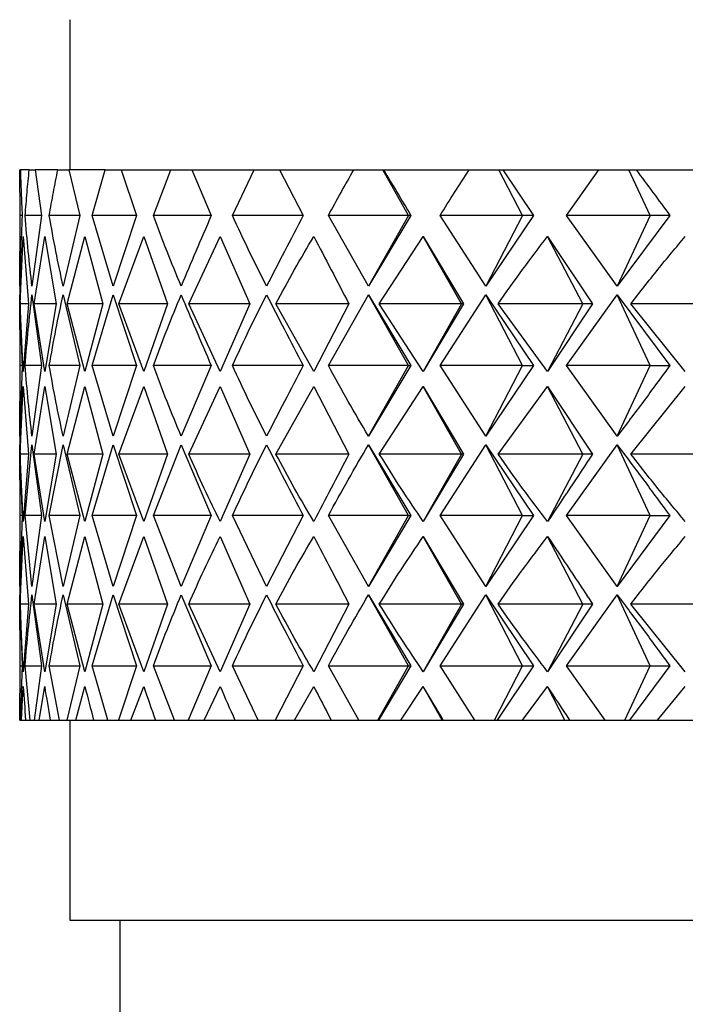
# Model space of a CAD drawing. Header units: millimetres. Extents: x 3674.951 to 3675.188, y 1914.146 to 1915.104.
# Tile 3 of 8: x 3674.9866 to 3674.99325, y 1914.76597 to 1914.77581. Entities that reach past the tile are written whole.
import ezdxf

# ---------------------------------------------------------------- set-up
doc = ezdxf.new("R2010")
doc.units = ezdxf.units.MM
doc.layers.add('SANINDUSA', color=3, linetype='Continuous')

msp = doc.modelspace()

# ---------------------------------------------------------------- linework, layer by layer
at = {"layer": 'SANINDUSA'}
for p, q in [((3674.9870995, 1914.7758113), (3674.9870995, 1914.7743113)), ((3674.9866052, 1914.7738542), (3674.9865995, 1914.7743113)), ((3674.9865995, 1914.7743113), (3674.9866064, 1914.7743113)), ((3674.9866949, 1914.7743113), (3674.9866064, 1914.7743113)), ((3674.9866949, 1914.7743113), (3674.9867534, 1914.7743113)), ((3674.9867534, 1914.7743113), (3674.9868172, 1914.7738542)), ((3674.9869809, 1914.7743113), (3674.9867534, 1914.7743113)), ((3674.9869809, 1914.7743113), (3674.9870905, 1914.7743113)), ((3674.9870905, 1914.7743113), (3674.9871995, 1914.7738542)), ((3674.9874545, 1914.7743113), (3674.9870905, 1914.7743113)), ((3674.9873237, 1914.7738542), (3674.9874545, 1914.7743113)), ((3674.9874545, 1914.7743113), (3674.9876139, 1914.7743113)), ((3674.9876139, 1914.7743113), (3674.987767, 1914.7738542)), ((3674.9876139, 1914.7743113), (3674.9881104, 1914.7743113)), ((3674.9879364, 1914.7738542), (3674.9881104, 1914.7743113)), ((3674.9881104, 1914.7743113), (3674.988318, 1914.7743113)), ((3674.988318, 1914.7743113), (3674.9885134, 1914.7738542)), ((3674.988318, 1914.7743113), (3674.9889416, 1914.7743113)), ((3674.9887262, 1914.7738542), (3674.9889416, 1914.7743113)), ((3674.9889416, 1914.7743113), (3674.989195, 1914.7743113)), ((3674.989195, 1914.7743113), (3674.9894306, 1914.7738542)), ((3674.989195, 1914.7743113), (3674.9899387, 1914.7743113)), ((3674.9899387, 1914.7743113), (3674.9902271, 1914.7743113)), ((3674.990486, 1914.7738542), (3674.9902271, 1914.7743113)), ((3674.9902271, 1914.7743113), (3674.9902352, 1914.7743113)), ((3674.9902352, 1914.7743113), (3674.9910911, 1914.7743113)), ((3674.9910911, 1914.7743113), (3674.9913877, 1914.7743113)), ((3674.9916249, 1914.7738542), (3674.9913877, 1914.7743113)), ((3674.9913877, 1914.7743113), (3674.9914274, 1914.7743113)), ((3674.9914274, 1914.7743113), (3674.9917353, 1914.7738542)), ((3674.9914274, 1914.7743113), (3674.992386, 1914.7743113)), ((3674.9920623, 1914.7738542), (3674.992386, 1914.7743113)), ((3674.992386, 1914.7743113), (3674.9926875, 1914.7743113)), ((3674.9929004, 1914.7738542), (3674.9926875, 1914.7743113)), ((3674.9926875, 1914.7743113), (3674.9927584, 1914.7743113)), ((3674.9927584, 1914.7743113), (3674.9938092, 1914.7743113)), ((3674.9866012, 1914.7731471), (3674.9866052, 1914.7738542)), ((3674.9866243, 1914.7738542), (3674.9866052, 1914.7738542)), ((3674.9868172, 1914.7738542), (3674.9866545, 1914.7738542)), ((3674.9868172, 1914.7738542), (3674.9867224, 1914.7731471)), ((3674.9871995, 1914.7738542), (3674.9868948, 1914.7738542)), ((3674.9871995, 1914.7738542), (3674.987034, 1914.7731471)), ((3674.9875326, 1914.7731471), (3674.9873237, 1914.7738542)), ((3674.987767, 1914.7738542), (3674.9873237, 1914.7738542)), ((3674.987767, 1914.7738542), (3674.9875326, 1914.7731471)), ((3674.9885134, 1914.7738542), (3674.9879364, 1914.7738542)), ((3674.9894306, 1914.7738542), (3674.9887262, 1914.7738542)), ((3674.9900856, 1914.7731471), (3674.9896844, 1914.7738542)), ((3674.990486, 1914.7738542), (3674.9896844, 1914.7738542)), ((3674.9905085, 1914.7738542), (3674.9900856, 1914.7731471)), ((3674.990486, 1914.7738542), (3674.9900856, 1914.7731471)), ((3674.9905085, 1914.7738542), (3674.990486, 1914.7738542)), ((3674.991258, 1914.7731471), (3674.9908005, 1914.7738542)), ((3674.9916249, 1914.7738542), (3674.9908005, 1914.7738542)), ((3674.9917353, 1914.7738542), (3674.991258, 1914.7731471)), ((3674.9916249, 1914.7738542), (3674.991258, 1914.7731471)), ((3674.9917353, 1914.7738542), (3674.9916249, 1914.7738542)), ((3674.992571, 1914.7731471), (3674.9920623, 1914.7738542)), ((3674.9929004, 1914.7738542), (3674.9920623, 1914.7738542)), ((3674.9930975, 1914.7738542), (3674.992571, 1914.7731471)), ((3674.9929004, 1914.7738542), (3674.992571, 1914.7731471)), ((3674.9930975, 1914.7738542), (3674.9929004, 1914.7738542)), ((3674.9866046, 1914.7729703), (3674.9866358, 1914.7736458)), ((3674.9866358, 1914.7736458), (3674.9866864, 1914.7729703)), ((3674.9867444, 1914.7729703), (3674.9868492, 1914.7736458)), ((3674.9868492, 1914.7736458), (3674.9869638, 1914.7729703)), ((3674.9870743, 1914.7729703), (3674.9872515, 1914.7736458)), ((3674.9872515, 1914.7736458), (3674.9874289, 1914.7729703)), ((3674.9875908, 1914.7729703), (3674.9878384, 1914.7736458)), ((3674.9878384, 1914.7736458), (3674.9880767, 1914.7729703)), ((3674.9882881, 1914.7729703), (3674.9886036, 1914.7736458)), ((3674.9886036, 1914.7736458), (3674.9889001, 1914.7729703)), ((3674.990193, 1914.7729703), (3674.9906329, 1914.7736458)), ((3674.9906329, 1914.7736458), (3674.9910355, 1914.7729703)), ((3674.9910154, 1914.7729703), (3674.9906329, 1914.7736458)), ((3674.9918748, 1914.7736458), (3674.9923242, 1914.7729703)), ((3674.9922253, 1914.7729703), (3674.9918748, 1914.7736458)), ((3674.9865995, 1914.7733962), (3674.9865995, 1914.7728122)), ((3674.9866052, 1914.7723542), (3674.9866012, 1914.7730613)), ((3674.9867224, 1914.7730613), (3674.9868172, 1914.7723542)), ((3674.987034, 1914.7730613), (3674.9871995, 1914.7723542)), ((3674.9873237, 1914.7723542), (3674.9875326, 1914.7730613)), ((3674.9875326, 1914.7730613), (3674.987767, 1914.7723542)), ((3674.9896844, 1914.7723542), (3674.9900856, 1914.7730613)), ((3674.9900856, 1914.7730613), (3674.9905085, 1914.7723542)), ((3674.990486, 1914.7723542), (3674.9900856, 1914.7730613)), ((3674.9908005, 1914.7723542), (3674.991258, 1914.7730613)), ((3674.991258, 1914.7730613), (3674.9917353, 1914.7723542)), ((3674.9916249, 1914.7723542), (3674.991258, 1914.7730613)), ((3674.9920623, 1914.7723542), (3674.992571, 1914.7730613)), ((3674.992571, 1914.7730613), (3674.9930975, 1914.7723542)), ((3674.9929004, 1914.7723542), (3674.992571, 1914.7730613)), ((3674.9866358, 1914.7722948), (3674.9866046, 1914.7729703)), ((3674.9866864, 1914.7729703), (3674.9866046, 1914.7729703)), ((3674.9866864, 1914.7729703), (3674.9866358, 1914.7722948)), ((3674.9868492, 1914.7722948), (3674.9867444, 1914.7729703)), ((3674.9869638, 1914.7729703), (3674.9867444, 1914.7729703)), ((3674.9869638, 1914.7729703), (3674.9868492, 1914.7722948)), ((3674.9872515, 1914.7722948), (3674.9870743, 1914.7729703)), ((3674.9874289, 1914.7729703), (3674.9870743, 1914.7729703)), ((3674.9874289, 1914.7729703), (3674.9872515, 1914.7722948)), ((3674.9878384, 1914.7722948), (3674.9875908, 1914.7729703)), ((3674.9880767, 1914.7729703), (3674.9875908, 1914.7729703)), ((3674.9880767, 1914.7729703), (3674.9878384, 1914.7722948)), ((3674.9886036, 1914.7722948), (3674.9882881, 1914.7729703)), ((3674.9889001, 1914.7729703), (3674.9882881, 1914.7729703)), ((3674.9889001, 1914.7729703), (3674.9886036, 1914.7722948)), ((3674.9895384, 1914.7722948), (3674.9891587, 1914.7729703)), ((3674.98989, 1914.7729703), (3674.9891587, 1914.7729703)), ((3674.98989, 1914.7729703), (3674.9895384, 1914.7722948)), ((3674.9906329, 1914.7722948), (3674.990193, 1914.7729703)), ((3674.9910154, 1914.7729703), (3674.990193, 1914.7729703)), ((3674.9910355, 1914.7729703), (3674.9906329, 1914.7722948)), ((3674.9910154, 1914.7729703), (3674.9906329, 1914.7722948)), ((3674.9910355, 1914.7729703), (3674.9910154, 1914.7729703)), ((3674.9918748, 1914.7722948), (3674.9913796, 1914.7729703)), ((3674.9922253, 1914.7729703), (3674.9913796, 1914.7729703)), ((3674.9923242, 1914.7729703), (3674.9918748, 1914.7722948)), ((3674.9922253, 1914.7729703), (3674.9918748, 1914.7722948)), ((3674.9923242, 1914.7729703), (3674.9922253, 1914.7729703)), ((3674.9932507, 1914.7722948), (3674.9927056, 1914.7729703)), ((3674.9935654, 1914.7729703), (3674.9927056, 1914.7729703)), ((3674.9866012, 1914.7716471), (3674.9866052, 1914.7723542)), ((3674.9866243, 1914.7723542), (3674.9866012, 1914.7716471)), ((3674.9866243, 1914.7723542), (3674.9866052, 1914.7723542)), ((3674.9868172, 1914.7723542), (3674.9866545, 1914.7723542)), ((3674.9868172, 1914.7723542), (3674.9867224, 1914.7716471)), ((3674.9871995, 1914.7723542), (3674.9868948, 1914.7723542)), ((3674.9871995, 1914.7723542), (3674.987034, 1914.7716471)), ((3674.9875326, 1914.7716471), (3674.9873237, 1914.7723542)), ((3674.987767, 1914.7723542), (3674.9873237, 1914.7723542)), ((3674.987767, 1914.7723542), (3674.9875326, 1914.7716471)), ((3674.9885134, 1914.7723542), (3674.9879364, 1914.7723542)), ((3674.9885134, 1914.7723542), (3674.9882126, 1914.7716471)), ((3674.9894306, 1914.7723542), (3674.9887262, 1914.7723542)), ((3674.990486, 1914.7723542), (3674.9896844, 1914.7723542)), ((3674.9905085, 1914.7723542), (3674.9900856, 1914.7716471)), ((3674.9900856, 1914.7716471), (3674.990486, 1914.7723542)), ((3674.990486, 1914.7723542), (3674.9905085, 1914.7723542)), ((3674.991258, 1914.7716471), (3674.9908005, 1914.7723542)), ((3674.9916249, 1914.7723542), (3674.9908005, 1914.7723542)), ((3674.9917353, 1914.7723542), (3674.991258, 1914.7716471)), ((3674.991258, 1914.7716471), (3674.9916249, 1914.7723542)), ((3674.9916249, 1914.7723542), (3674.9917353, 1914.7723542)), ((3674.992571, 1914.7716471), (3674.9920623, 1914.7723542)), ((3674.9929004, 1914.7723542), (3674.9920623, 1914.7723542)), ((3674.992571, 1914.7716471), (3674.9929004, 1914.7723542)), ((3674.9929004, 1914.7723542), (3674.9930975, 1914.7723542)), ((3674.9866046, 1914.7714703), (3674.9866358, 1914.7721458)), ((3674.9866358, 1914.7721458), (3674.9866864, 1914.7714703)), ((3674.9867444, 1914.7714703), (3674.9868492, 1914.7721458)), ((3674.9868492, 1914.7721458), (3674.9869638, 1914.7714703)), ((3674.9870743, 1914.7714703), (3674.9872515, 1914.7721458)), ((3674.9872515, 1914.7721458), (3674.9874289, 1914.7714703)), ((3674.9875908, 1914.7714703), (3674.9878384, 1914.7721458)), ((3674.9878384, 1914.7721458), (3674.9880767, 1914.7714703)), ((3674.9882881, 1914.7714703), (3674.9886036, 1914.7721458)), ((3674.9886036, 1914.7721458), (3674.9889001, 1914.7714703)), ((3674.9891587, 1914.7714703), (3674.9895384, 1914.7721458)), ((3674.9895384, 1914.7721458), (3674.98989, 1914.7714703)), ((3674.990193, 1914.7714703), (3674.9906329, 1914.7721458)), ((3674.9906329, 1914.7721458), (3674.9910355, 1914.7714703)), ((3674.9910154, 1914.7714703), (3674.9906329, 1914.7721458)), ((3674.9913796, 1914.7714703), (3674.9918748, 1914.7721458)), ((3674.9918748, 1914.7721458), (3674.9923242, 1914.7714703)), ((3674.9922253, 1914.7714703), (3674.9918748, 1914.7721458)), ((3674.9927056, 1914.7714703), (3674.9932507, 1914.7721458)), ((3674.9865995, 1914.7718962), (3674.9865995, 1914.7713122)), ((3674.9866052, 1914.7708542), (3674.9866012, 1914.7715613)), ((3674.9866545, 1914.7708542), (3674.9867224, 1914.7715613)), ((3674.9867224, 1914.7715613), (3674.9868172, 1914.7708542)), ((3674.9868948, 1914.7708542), (3674.987034, 1914.7715613)), ((3674.987034, 1914.7715613), (3674.9871995, 1914.7708542)), ((3674.9873237, 1914.7708542), (3674.9875326, 1914.7715613)), ((3674.9875326, 1914.7715613), (3674.987767, 1914.7708542)), ((3674.9879364, 1914.7708542), (3674.9882126, 1914.7715613)), ((3674.9882126, 1914.7715613), (3674.9885134, 1914.7708542)), ((3674.9900856, 1914.7715613), (3674.9905085, 1914.7708542)), ((3674.990486, 1914.7708542), (3674.9900856, 1914.7715613)), ((3674.9908005, 1914.7708542), (3674.991258, 1914.7715613)), ((3674.991258, 1914.7715613), (3674.9917353, 1914.7708542)), ((3674.9916249, 1914.7708542), (3674.991258, 1914.7715613)), ((3674.9920623, 1914.7708542), (3674.992571, 1914.7715613)), ((3674.9929004, 1914.7708542), (3674.992571, 1914.7715613)), ((3674.9866358, 1914.7707948), (3674.9866046, 1914.7714703)), ((3674.9866864, 1914.7714703), (3674.9866046, 1914.7714703)), ((3674.9866864, 1914.7714703), (3674.9866358, 1914.7707948)), ((3674.9868492, 1914.7707948), (3674.9867444, 1914.7714703)), ((3674.9869638, 1914.7714703), (3674.9867444, 1914.7714703)), ((3674.9869638, 1914.7714703), (3674.9868492, 1914.7707948)), ((3674.9872515, 1914.7707948), (3674.9870743, 1914.7714703)), ((3674.9874289, 1914.7714703), (3674.9870743, 1914.7714703)), ((3674.9874289, 1914.7714703), (3674.9872515, 1914.7707948)), ((3674.9878384, 1914.7707948), (3674.9875908, 1914.7714703)), ((3674.9880767, 1914.7714703), (3674.9875908, 1914.7714703)), ((3674.9880767, 1914.7714703), (3674.9878384, 1914.7707948)), ((3674.9889001, 1914.7714703), (3674.9882881, 1914.7714703)), ((3674.9889001, 1914.7714703), (3674.9886036, 1914.7707948)), ((3674.98989, 1914.7714703), (3674.9891587, 1914.7714703)), ((3674.9910154, 1914.7714703), (3674.990193, 1914.7714703)), ((3674.9910355, 1914.7714703), (3674.9906329, 1914.7707948)), ((3674.9910154, 1914.7714703), (3674.9906329, 1914.7707948)), ((3674.9910355, 1914.7714703), (3674.9910154, 1914.7714703)), ((3674.9922253, 1914.7714703), (3674.9913796, 1914.7714703)), ((3674.9922253, 1914.7714703), (3674.9918748, 1914.7707948)), ((3674.9923242, 1914.7714703), (3674.9922253, 1914.7714703)), ((3674.9935654, 1914.7714703), (3674.9927056, 1914.7714703)), ((3674.9866012, 1914.7701471), (3674.9866052, 1914.7708542)), ((3674.9866243, 1914.7708542), (3674.9866012, 1914.7701471)), ((3674.9866243, 1914.7708542), (3674.9866052, 1914.7708542)), ((3674.9867224, 1914.7701471), (3674.9866545, 1914.7708542)), ((3674.9868172, 1914.7708542), (3674.9866545, 1914.7708542)), ((3674.9868172, 1914.7708542), (3674.9867224, 1914.7701471)), ((3674.987034, 1914.7701471), (3674.9868948, 1914.7708542)), ((3674.9871995, 1914.7708542), (3674.9868948, 1914.7708542)), ((3674.9871995, 1914.7708542), (3674.987034, 1914.7701471)), ((3674.9875326, 1914.7701471), (3674.9873237, 1914.7708542)), ((3674.987767, 1914.7708542), (3674.9873237, 1914.7708542)), ((3674.987767, 1914.7708542), (3674.9875326, 1914.7701471)), ((3674.9882126, 1914.7701471), (3674.9879364, 1914.7708542)), ((3674.9885134, 1914.7708542), (3674.9879364, 1914.7708542)), ((3674.9885134, 1914.7708542), (3674.9882126, 1914.7701471)), ((3674.9890668, 1914.7701471), (3674.9887262, 1914.7708542)), ((3674.9894306, 1914.7708542), (3674.9887262, 1914.7708542)), ((3674.9894306, 1914.7708542), (3674.9890668, 1914.7701471)), ((3674.9900856, 1914.7701471), (3674.9896844, 1914.7708542)), ((3674.990486, 1914.7708542), (3674.9896844, 1914.7708542)), ((3674.9905085, 1914.7708542), (3674.9900856, 1914.7701471)), ((3674.9900856, 1914.7701471), (3674.990486, 1914.7708542)), ((3674.990486, 1914.7708542), (3674.9905085, 1914.7708542)), ((3674.991258, 1914.7701471), (3674.9908005, 1914.7708542)), ((3674.9916249, 1914.7708542), (3674.9908005, 1914.7708542)), ((3674.9917353, 1914.7708542), (3674.991258, 1914.7701471)), ((3674.991258, 1914.7701471), (3674.9916249, 1914.7708542)), ((3674.9916249, 1914.7708542), (3674.9917353, 1914.7708542)), ((3674.992571, 1914.7701471), (3674.9920623, 1914.7708542)), ((3674.9929004, 1914.7708542), (3674.9920623, 1914.7708542)), ((3674.9930975, 1914.7708542), (3674.992571, 1914.7701471)), ((3674.992571, 1914.7701471), (3674.9929004, 1914.7708542)), ((3674.9929004, 1914.7708542), (3674.9930975, 1914.7708542)), ((3674.9866046, 1914.7699703), (3674.9866358, 1914.7706458)), ((3674.9866358, 1914.7706458), (3674.9866864, 1914.7699703)), ((3674.9867444, 1914.7699703), (3674.9868492, 1914.7706458)), ((3674.9868492, 1914.7706458), (3674.9869638, 1914.7699703)), ((3674.9870743, 1914.7699703), (3674.9872515, 1914.7706458)), ((3674.9872515, 1914.7706458), (3674.9874289, 1914.7699703)), ((3674.9875908, 1914.7699703), (3674.9878384, 1914.7706458)), ((3674.9878384, 1914.7706458), (3674.9880767, 1914.7699703)), ((3674.9886036, 1914.7706458), (3674.9889001, 1914.7699703)), ((3674.9906329, 1914.7706458), (3674.9910355, 1914.7699703)), ((3674.9910154, 1914.7699703), (3674.9906329, 1914.7706458)), ((3674.9922253, 1914.7699703), (3674.9918748, 1914.7706458)), ((3674.9865995, 1914.7703962), (3674.9865995, 1914.7698122)), ((3674.9866012, 1914.7700613), (3674.9866243, 1914.7693542)), ((3674.9866052, 1914.7693542), (3674.9866012, 1914.7700613)), ((3674.9867224, 1914.7700613), (3674.9868172, 1914.7693542)), ((3674.987034, 1914.7700613), (3674.9871995, 1914.7693542)), ((3674.9873237, 1914.7693542), (3674.9875326, 1914.7700613)), ((3674.9875326, 1914.7700613), (3674.987767, 1914.7693542)), ((3674.9882126, 1914.7700613), (3674.9885134, 1914.7693542)), ((3674.9900856, 1914.7700613), (3674.9905085, 1914.7693542)), ((3674.990486, 1914.7693542), (3674.9900856, 1914.7700613)), ((3674.9908005, 1914.7693542), (3674.991258, 1914.7700613)), ((3674.991258, 1914.7700613), (3674.9917353, 1914.7693542)), ((3674.9916249, 1914.7693542), (3674.991258, 1914.7700613)), ((3674.9920623, 1914.7693542), (3674.992571, 1914.7700613)), ((3674.9929004, 1914.7693542), (3674.992571, 1914.7700613)), ((3674.9866358, 1914.7692948), (3674.9866046, 1914.7699703)), ((3674.9866864, 1914.7699703), (3674.9866046, 1914.7699703)), ((3674.9866864, 1914.7699703), (3674.9866358, 1914.7692948)), ((3674.9868492, 1914.7692948), (3674.9867444, 1914.7699703)), ((3674.9869638, 1914.7699703), (3674.9867444, 1914.7699703)), ((3674.9869638, 1914.7699703), (3674.9868492, 1914.7692948)), ((3674.9872515, 1914.7692948), (3674.9870743, 1914.7699703)), ((3674.9874289, 1914.7699703), (3674.9870743, 1914.7699703)), ((3674.9874289, 1914.7699703), (3674.9872515, 1914.7692948)), ((3674.9878384, 1914.7692948), (3674.9875908, 1914.7699703)), ((3674.9880767, 1914.7699703), (3674.9875908, 1914.7699703)), ((3674.9880767, 1914.7699703), (3674.9878384, 1914.7692948)), ((3674.9886036, 1914.7692948), (3674.9882881, 1914.7699703)), ((3674.9889001, 1914.7699703), (3674.9882881, 1914.7699703)), ((3674.9889001, 1914.7699703), (3674.9886036, 1914.7692948)), ((3674.98989, 1914.7699703), (3674.9891587, 1914.7699703)), ((3674.98989, 1914.7699703), (3674.9895384, 1914.7692948)), ((3674.9910154, 1914.7699703), (3674.990193, 1914.7699703)), ((3674.9910355, 1914.7699703), (3674.9906329, 1914.7692948)), ((3674.9910154, 1914.7699703), (3674.9906329, 1914.7692948)), ((3674.9910355, 1914.7699703), (3674.9910154, 1914.7699703)), ((3674.9922253, 1914.7699703), (3674.9913796, 1914.7699703)), ((3674.9923242, 1914.7699703), (3674.9918748, 1914.7692948)), ((3674.9922253, 1914.7699703), (3674.9918748, 1914.7692948)), ((3674.9923242, 1914.7699703), (3674.9922253, 1914.7699703)), ((3674.9932507, 1914.7692948), (3674.9927056, 1914.7699703)), ((3674.9935654, 1914.7699703), (3674.9927056, 1914.7699703)), ((3674.9865997, 1914.7688113), (3674.9866052, 1914.7693542)), ((3674.9866243, 1914.7693542), (3674.9866042, 1914.7688113)), ((3674.9866052, 1914.7693542), (3674.9866243, 1914.7693542)), ((3674.9867039, 1914.7688113), (3674.9866545, 1914.7693542)), ((3674.9866545, 1914.7693542), (3674.9868172, 1914.7693542)), ((3674.9868172, 1914.7693542), (3674.9867425, 1914.7688113)), ((3674.9869986, 1914.7688113), (3674.9868948, 1914.7693542)), ((3674.9868948, 1914.7693542), (3674.9871995, 1914.7693542)), ((3674.9871995, 1914.7693542), (3674.9870709, 1914.7688113)), ((3674.9874807, 1914.7688113), (3674.9873237, 1914.7693542)), ((3674.9873237, 1914.7693542), (3674.987767, 1914.7693542)), ((3674.987767, 1914.7693542), (3674.9875858, 1914.7688113)), ((3674.9881449, 1914.7688113), (3674.9879364, 1914.7693542)), ((3674.9879364, 1914.7693542), (3674.9885132, 1914.7693542)), ((3674.9885134, 1914.7693542), (3674.9882817, 1914.7688113)), ((3674.9889839, 1914.7688113), (3674.9887262, 1914.7693542)), ((3674.9887262, 1914.7693542), (3674.9894302, 1914.7693542)), ((3674.9894306, 1914.7693542), (3674.9891509, 1914.7688113)), ((3674.9899885, 1914.7688113), (3674.9896844, 1914.7693542)), ((3674.9896844, 1914.7693542), (3674.990486, 1914.7693542)), ((3674.9901786, 1914.7688113), (3674.990486, 1914.7693542)), ((3674.9905085, 1914.7693542), (3674.9901839, 1914.7688113)), ((3674.990486, 1914.7693542), (3674.9905085, 1914.7693542)), ((3674.9911477, 1914.7688113), (3674.9908005, 1914.7693542)), ((3674.9908005, 1914.7693542), (3674.9916249, 1914.7693542)), ((3674.9913432, 1914.7688113), (3674.9916249, 1914.7693542)), ((3674.9917353, 1914.7693542), (3674.9913693, 1914.7688113)), ((3674.9916249, 1914.7693542), (3674.9917353, 1914.7693542)), ((3674.9924488, 1914.7688113), (3674.9920623, 1914.7693542)), ((3674.9920623, 1914.7693542), (3674.9929004, 1914.7693542)), ((3674.9926475, 1914.7688113), (3674.9929004, 1914.7693542)), ((3674.9930975, 1914.7693542), (3674.9926943, 1914.7688113)), ((3674.9929004, 1914.7693542), (3674.9930975, 1914.7693542)), ((3674.9866166, 1914.7688113), (3674.9866358, 1914.7691458)), ((3674.986793, 1914.7688113), (3674.9868492, 1914.7691458)), ((3674.987159, 1914.7688113), (3674.9872515, 1914.7691458)), ((3674.9877106, 1914.7688113), (3674.9878384, 1914.7691458)), ((3674.9884418, 1914.7688113), (3674.9886036, 1914.7691458)), ((3674.9893445, 1914.7688113), (3674.9895384, 1914.7691458)), ((3674.9904089, 1914.7688113), (3674.9906329, 1914.7691458)), ((3674.9908223, 1914.7688113), (3674.9906329, 1914.7691458)), ((3674.9916233, 1914.7688113), (3674.9918748, 1914.7691458)), ((3674.9920484, 1914.7688113), (3674.9918748, 1914.7691458)), ((3674.9929743, 1914.7688113), (3674.9932507, 1914.7691458)), ((3674.9865997, 1914.7688113), (3674.9866042, 1914.7688113)), ((3674.9866042, 1914.7688113), (3674.9866166, 1914.7688113)), ((3674.9866166, 1914.7688113), (3674.9866584, 1914.7688113)), ((3674.9866584, 1914.7688113), (3674.9867039, 1914.7688113)), ((3674.9867039, 1914.7688113), (3674.9867425, 1914.7688113)), ((3674.9867425, 1914.7688113), (3674.986793, 1914.7688113)), ((3674.986793, 1914.7688113), (3674.9869039, 1914.7688113)), ((3674.9869039, 1914.7688113), (3674.9869986, 1914.7688113)), ((3674.9869986, 1914.7688113), (3674.9870709, 1914.7688113)), ((3674.9870709, 1914.7688113), (3674.987159, 1914.7688113)), ((3674.9870995, 1914.7688113), (3674.9870995, 1914.7668113)), ((3674.987159, 1914.7688113), (3674.9873377, 1914.7688113)), ((3674.9873377, 1914.7688113), (3674.9874807, 1914.7688113)), ((3674.9874807, 1914.7688113), (3674.9875858, 1914.7688113)), ((3674.9875858, 1914.7688113), (3674.9877106, 1914.7688113)), ((3674.9877106, 1914.7688113), (3674.9879552, 1914.7688113)), ((3674.9879552, 1914.7688113), (3674.9881449, 1914.7688113)), ((3674.9881449, 1914.7688113), (3674.9882817, 1914.7688113)), ((3674.9882817, 1914.7688113), (3674.9884418, 1914.7688113)), ((3674.9884418, 1914.7688113), (3674.9887496, 1914.7688113)), ((3674.9887496, 1914.7688113), (3674.9889839, 1914.7688113)), ((3674.9889839, 1914.7688113), (3674.9891509, 1914.7688113)), ((3674.9891509, 1914.7688113), (3674.9893445, 1914.7688113)), ((3674.9893445, 1914.7688113), (3674.9897122, 1914.7688113)), ((3674.9897122, 1914.7688113), (3674.9899885, 1914.7688113)), ((3674.9899885, 1914.7688113), (3674.9901786, 1914.7688113)), ((3674.9901786, 1914.7688113), (3674.9901839, 1914.7688113)), ((3674.9901839, 1914.7688113), (3674.9904089, 1914.7688113)), ((3674.9904089, 1914.7688113), (3674.9908223, 1914.7688113)), ((3674.9908223, 1914.7688113), (3674.9908324, 1914.7688113)), ((3674.9908324, 1914.7688113), (3674.9911477, 1914.7688113)), ((3674.9911477, 1914.7688113), (3674.9913432, 1914.7688113)), ((3674.9913432, 1914.7688113), (3674.9913693, 1914.7688113)), ((3674.9913693, 1914.7688113), (3674.9916233, 1914.7688113)), ((3674.9916233, 1914.7688113), (3674.9920484, 1914.7688113)), ((3674.9920484, 1914.7688113), (3674.9920979, 1914.7688113)), ((3674.9920979, 1914.7688113), (3674.9924488, 1914.7688113)), ((3674.9924488, 1914.7688113), (3674.9926475, 1914.7688113)), ((3674.9926475, 1914.7688113), (3674.9926943, 1914.7688113)), ((3674.9926943, 1914.7688113), (3674.9929743, 1914.7688113)), ((3674.9929743, 1914.7688113), (3674.9934066, 1914.7688113)), ((3674.9870995, 1914.7668113), (3675.0210995, 1914.7668113)), ((3674.9875995, 1914.7668113), (3674.9875995, 1914.7565523))]:
    msp.add_line(p, q, dxfattribs=at)
for major_axis, ratio, start_param, end_param in [((-0.0156329, 0.0300331), 0.261887, 0.530526, 0.548191), ((-0.0162461, 0.030107), 0.216057, 0.549945, 0.567611), ((-0.0167284, 0.0301767), 0.170302, 0.571881, 0.589546), ((-0.0170891, 0.0302359), 0.124678, 0.595658, 0.613323), ((-0.017335, 0.0302798), 0.079186, 0.620706, 0.638372), ((-0.01747, 0.0303051), 0.033791, 0.646532, 0.664197), ((-0.0174965, 0.0303102), 0.011558, 5.59284, 5.610505), ((-0.0174148, 0.0302947), 0.056923, 5.566801, 5.584466)]:
    msp.add_ellipse((3675.0040995, 1914.7453126), major_axis=major_axis, ratio=ratio, start_param=start_param, end_param=end_param, dxfattribs=at)
for points, knots in [([(3674.9866064, 1914.7743113), (3674.9866087, 1914.774236), (3674.9866133, 1914.7740846), (3674.9866206, 1914.7739313), (3674.9866243, 1914.7738542)], [0, 0, 0, 0, 0.497035, 1, 1, 1, 1]), ([(3674.9866545, 1914.7738542), (3674.9866605, 1914.7739313), (3674.9866725, 1914.7740846), (3674.9866874, 1914.774236), (3674.9866949, 1914.7743113)], [0, 0, 0, 0, 0.502965, 1, 1, 1, 1]), ([(3674.9868948, 1914.7738542), (3674.9869085, 1914.7739313), (3674.9869356, 1914.7740846), (3674.9869659, 1914.774236), (3674.9869809, 1914.7743113)], [0, 0, 0, 0, 0.502965, 1, 1, 1, 1]), ([(3674.9896844, 1914.7738542), (3674.9897262, 1914.7739313), (3674.9898093, 1914.7740846), (3674.9898958, 1914.774236), (3674.9899387, 1914.7743113)], [0, 0, 0, 0, 0.502965, 1, 1, 1, 1]), ([(3674.9902352, 1914.7743113), (3674.9902803, 1914.774236), (3674.9903708, 1914.7740846), (3674.9904624, 1914.7739313), (3674.9905085, 1914.7738542)], [0, 0, 0, 0, 0.497035, 1, 1, 1, 1]), ([(3674.9908005, 1914.7738542), (3674.9908484, 1914.7739313), (3674.9909436, 1914.7740846), (3674.9910421, 1914.774236), (3674.9910911, 1914.7743113)], [0, 0, 0, 0, 0.502965, 1, 1, 1, 1]), ([(3674.9927584, 1914.7743113), (3674.9928145, 1914.774236), (3674.9929274, 1914.7740846), (3674.9930406, 1914.7739313), (3674.9930975, 1914.7738542)], [0, 0, 0, 0, 0.497035, 1, 1, 1, 1]), ([(3674.9866243, 1914.7738542), (3674.9866187, 1914.7737341), (3674.9866078, 1914.7734961), (3674.9866034, 1914.7732627), (3674.9866012, 1914.7731471)], [0, 0, 0, 0, 0.504631, 1, 1, 1, 1]), ([(3674.9867224, 1914.7731471), (3674.9867094, 1914.7732627), (3674.9866831, 1914.7734961), (3674.9866641, 1914.7737341), (3674.9866545, 1914.7738542)], [0, 0, 0, 0, 0.495369, 1, 1, 1, 1]), ([(3674.987034, 1914.7731471), (3674.9870091, 1914.7732627), (3674.9869589, 1914.7734961), (3674.9869163, 1914.7737341), (3674.9868948, 1914.7738542)], [0, 0, 0, 0, 0.495369, 1, 1, 1, 1]), ([(3674.9882126, 1914.7731471), (3674.988165, 1914.7732627), (3674.9880689, 1914.7734961), (3674.9879808, 1914.7737341), (3674.9879364, 1914.7738542)], [0, 0, 0, 0, 0.495369, 1, 1, 1, 1]), ([(3674.9885134, 1914.7738542), (3674.9884618, 1914.7737341), (3674.9883595, 1914.7734961), (3674.9882613, 1914.7732627), (3674.9882126, 1914.7731471)], [0, 0, 0, 0, 0.504631, 1, 1, 1, 1]), ([(3674.9890668, 1914.7731471), (3674.9890085, 1914.7732627), (3674.9888908, 1914.7734961), (3674.9887814, 1914.7737341), (3674.9887262, 1914.7738542)], [0, 0, 0, 0, 0.495369, 1, 1, 1, 1]), ([(3674.9894306, 1914.7738542), (3674.9893686, 1914.7737341), (3674.9892457, 1914.7734961), (3674.989126, 1914.7732627), (3674.9890668, 1914.7731471)], [0, 0, 0, 0, 0.504631, 1, 1, 1, 1]), ([(3674.9891587, 1914.7729703), (3674.9892204, 1914.7730853), (3674.9893426, 1914.7733132), (3674.9894736, 1914.7735357), (3674.9895384, 1914.7736458)], [0, 0, 0, 0, 0.50475, 1, 1, 1, 1]), ([(3674.9895384, 1914.7736458), (3674.9895959, 1914.773535), (3674.9897119, 1914.7733115), (3674.9898303, 1914.7730847), (3674.9898899, 1914.7729703)], [0, 0, 0, 0, 0.4958541, 1, 1, 1, 1]), ([(3674.9913796, 1914.7729703), (3674.9914607, 1914.7730853), (3674.9916215, 1914.7733132), (3674.9917909, 1914.7735357), (3674.9918748, 1914.7736458)], [0, 0, 0, 0, 0.50475, 1, 1, 1, 1]), ([(3674.9927056, 1914.7729703), (3674.9927952, 1914.7730853), (3674.9929726, 1914.7733132), (3674.9931586, 1914.7735357), (3674.9932507, 1914.7736458)], [0, 0, 0, 0, 0.50475, 1, 1, 1, 1]), ([(3674.9866012, 1914.7730613), (3674.9866034, 1914.7729457), (3674.9866078, 1914.7727123), (3674.9866187, 1914.7724743), (3674.9866243, 1914.7723542)], [0, 0, 0, 0, 0.495369, 1, 1, 1, 1]), ([(3674.9866545, 1914.7723542), (3674.9866641, 1914.7724743), (3674.9866831, 1914.7727123), (3674.9867094, 1914.7729457), (3674.9867224, 1914.7730613)], [0, 0, 0, 0, 0.504631, 1, 1, 1, 1]), ([(3674.9868948, 1914.7723542), (3674.9869163, 1914.7724743), (3674.9869589, 1914.7727123), (3674.9870091, 1914.7729457), (3674.987034, 1914.7730613)], [0, 0, 0, 0, 0.504631, 1, 1, 1, 1]), ([(3674.9879364, 1914.7723542), (3674.9879808, 1914.7724743), (3674.9880689, 1914.7727123), (3674.988165, 1914.7729457), (3674.9882126, 1914.7730613)], [0, 0, 0, 0, 0.504631, 1, 1, 1, 1]), ([(3674.9882126, 1914.7730613), (3674.9882613, 1914.7729457), (3674.9883595, 1914.7727123), (3674.9884618, 1914.7724743), (3674.9885134, 1914.7723542)], [0, 0, 0, 0, 0.495369, 1, 1, 1, 1]), ([(3674.9887262, 1914.7723542), (3674.9887814, 1914.7724743), (3674.9888908, 1914.7727123), (3674.9890085, 1914.7729457), (3674.9890668, 1914.7730613)], [0, 0, 0, 0, 0.504631, 1, 1, 1, 1]), ([(3674.9890668, 1914.7730613), (3674.989126, 1914.7729457), (3674.9892457, 1914.7727123), (3674.9893686, 1914.7724743), (3674.9894306, 1914.7723542)], [0, 0, 0, 0, 0.495369, 1, 1, 1, 1]), ([(3674.9867224, 1914.7716471), (3674.9867094, 1914.7717627), (3674.9866831, 1914.7719961), (3674.9866641, 1914.7722341), (3674.9866545, 1914.7723542)], [0, 0, 0, 0, 0.495369, 1, 1, 1, 1]), ([(3674.987034, 1914.7716471), (3674.9870091, 1914.7717627), (3674.9869589, 1914.7719961), (3674.9869163, 1914.7722341), (3674.9868948, 1914.7723542)], [0, 0, 0, 0, 0.495369, 1, 1, 1, 1]), ([(3674.9882126, 1914.7716471), (3674.988165, 1914.7717627), (3674.9880689, 1914.7719961), (3674.9879808, 1914.7722341), (3674.9879364, 1914.7723542)], [0, 0, 0, 0, 0.495369, 1, 1, 1, 1]), ([(3674.9890667, 1914.7716471), (3674.9890085, 1914.7717627), (3674.9888908, 1914.7719961), (3674.9887814, 1914.7722341), (3674.9887262, 1914.7723542)], [0, 0, 0, 0, 0.495369, 1, 1, 1, 1]), ([(3674.9894306, 1914.7723542), (3674.9893686, 1914.7722341), (3674.9892457, 1914.7719961), (3674.989126, 1914.7717627), (3674.9890668, 1914.7716471)], [0, 0, 0, 0, 0.504631, 1, 1, 1, 1]), ([(3674.9900856, 1914.7716471), (3674.9900173, 1914.7717627), (3674.9898794, 1914.7719961), (3674.9897498, 1914.7722341), (3674.9896844, 1914.7723542)], [0, 0, 0, 0, 0.495369, 1, 1, 1, 1]), ([(3674.9930975, 1914.7723542), (3674.9930088, 1914.7722341), (3674.9928329, 1914.7719961), (3674.9926578, 1914.7717627), (3674.992571, 1914.7716471)], [0, 0, 0, 0, 0.504631, 1, 1, 1, 1]), ([(3674.9866012, 1914.7715613), (3674.9866034, 1914.7714457), (3674.9866078, 1914.7712123), (3674.9866187, 1914.7709743), (3674.9866243, 1914.7708542)], [0, 0, 0, 0, 0.495369, 1, 1, 1, 1]), ([(3674.9887262, 1914.7708542), (3674.9887814, 1914.7709743), (3674.9888908, 1914.7712123), (3674.9890085, 1914.7714457), (3674.9890668, 1914.7715613)], [0, 0, 0, 0, 0.504631, 1, 1, 1, 1]), ([(3674.9890668, 1914.7715613), (3674.989126, 1914.7714457), (3674.9892457, 1914.7712123), (3674.9893686, 1914.7709743), (3674.9894306, 1914.7708542)], [0, 0, 0, 0, 0.495369, 1, 1, 1, 1]), ([(3674.9896844, 1914.7708542), (3674.9897498, 1914.7709743), (3674.9898794, 1914.7712123), (3674.9900173, 1914.7714457), (3674.9900856, 1914.7715613)], [0, 0, 0, 0, 0.504631, 1, 1, 1, 1]), ([(3674.992571, 1914.7715613), (3674.9926578, 1914.7714457), (3674.9928329, 1914.7712123), (3674.9930088, 1914.7709743), (3674.9930975, 1914.7708542)], [0, 0, 0, 0, 0.495369, 1, 1, 1, 1]), ([(3674.9886036, 1914.7707948), (3674.9885493, 1914.770905), (3674.9884398, 1914.7711275), (3674.988339, 1914.7713553), (3674.9882881, 1914.7714703)], [0, 0, 0, 0, 0.49525, 1, 1, 1, 1]), ([(3674.9895384, 1914.7707948), (3674.9894736, 1914.770905), (3674.9893426, 1914.7711275), (3674.9892204, 1914.7713553), (3674.9891587, 1914.7714703)], [0, 0, 0, 0, 0.49525, 1, 1, 1, 1]), ([(3674.98989, 1914.7714703), (3674.9898303, 1914.771356), (3674.9897119, 1914.7711291), (3674.9895959, 1914.7709056), (3674.9895384, 1914.7707948)], [0, 0, 0, 0, 0.504146, 1, 1, 1, 1]), ([(3674.9906329, 1914.7707948), (3674.9905581, 1914.770905), (3674.990407, 1914.7711275), (3674.9902648, 1914.7713553), (3674.990193, 1914.7714703)], [0, 0, 0, 0, 0.49525, 1, 1, 1, 1]), ([(3674.9918748, 1914.7707948), (3674.9917909, 1914.770905), (3674.9916215, 1914.7711275), (3674.9914607, 1914.7713553), (3674.9913796, 1914.7714703)], [0, 0, 0, 0, 0.49525, 1, 1, 1, 1]), ([(3674.9923242, 1914.7714703), (3674.9922484, 1914.771356), (3674.9920981, 1914.7711291), (3674.9919488, 1914.7709056), (3674.9918748, 1914.7707948)], [0, 0, 0, 0, 0.504146, 1, 1, 1, 1]), ([(3674.9932507, 1914.7707948), (3674.9931586, 1914.770905), (3674.9929726, 1914.7711275), (3674.9927952, 1914.7713553), (3674.9927056, 1914.7714703)], [0, 0, 0, 0, 0.49525, 1, 1, 1, 1]), ([(3674.9882881, 1914.7699703), (3674.988339, 1914.7700853), (3674.9884398, 1914.7703132), (3674.9885493, 1914.7705357), (3674.9886036, 1914.7706458)], [0, 0, 0, 0, 0.50475, 1, 1, 1, 1]), ([(3674.9891587, 1914.7699703), (3674.9892204, 1914.7700853), (3674.9893426, 1914.7703132), (3674.9894736, 1914.7705357), (3674.9895384, 1914.7706458)], [0, 0, 0, 0, 0.50475, 1, 1, 1, 1]), ([(3674.9895384, 1914.7706458), (3674.9895959, 1914.770535), (3674.9897119, 1914.7703115), (3674.9898303, 1914.7700847), (3674.98989, 1914.7699703)], [0, 0, 0, 0, 0.495854, 1, 1, 1, 1]), ([(3674.990193, 1914.7699703), (3674.9902648, 1914.7700853), (3674.990407, 1914.7703132), (3674.9905581, 1914.7705357), (3674.9906329, 1914.7706458)], [0, 0, 0, 0, 0.50475, 1, 1, 1, 1]), ([(3674.9913796, 1914.7699703), (3674.9914607, 1914.7700853), (3674.9916215, 1914.7703132), (3674.9917909, 1914.7705357), (3674.9918748, 1914.7706458)], [0, 0, 0, 0, 0.50475, 1, 1, 1, 1]), ([(3674.9918748, 1914.7706458), (3674.9919488, 1914.770535), (3674.9920981, 1914.7703115), (3674.9922484, 1914.7700847), (3674.9923242, 1914.7699703)], [0, 0, 0, 0, 0.495854, 1, 1, 1, 1]), ([(3674.9927056, 1914.7699703), (3674.9927952, 1914.7700853), (3674.9929726, 1914.7703132), (3674.9931586, 1914.7705357), (3674.9932507, 1914.7706458)], [0, 0, 0, 0, 0.50475, 1, 1, 1, 1]), ([(3674.9866545, 1914.7693542), (3674.9866641, 1914.7694743), (3674.9866831, 1914.7697123), (3674.9867094, 1914.7699457), (3674.9867224, 1914.7700613)], [0, 0, 0, 0, 0.504631, 1, 1, 1, 1]), ([(3674.9868948, 1914.7693542), (3674.9869163, 1914.7694743), (3674.9869589, 1914.7697123), (3674.9870091, 1914.7699457), (3674.987034, 1914.7700613)], [0, 0, 0, 0, 0.504631, 1, 1, 1, 1]), ([(3674.9879364, 1914.7693542), (3674.9879808, 1914.7694743), (3674.9880689, 1914.7697123), (3674.988165, 1914.7699457), (3674.9882126, 1914.7700613)], [0, 0, 0, 0, 0.504631, 1, 1, 1, 1]), ([(3674.9887262, 1914.7693542), (3674.9887814, 1914.7694743), (3674.9888908, 1914.7697123), (3674.9890085, 1914.7699457), (3674.9890667, 1914.7700613)], [0, 0, 0, 0, 0.504631, 1, 1, 1, 1]), ([(3674.9890668, 1914.7700613), (3674.989126, 1914.7699457), (3674.9892457, 1914.7697123), (3674.9893686, 1914.7694743), (3674.9894306, 1914.7693542)], [0, 0, 0, 0, 0.495369, 1, 1, 1, 1]), ([(3674.9896844, 1914.7693542), (3674.9897498, 1914.7694743), (3674.9898794, 1914.7697123), (3674.9900173, 1914.7699457), (3674.9900856, 1914.7700613)], [0, 0, 0, 0, 0.504631, 1, 1, 1, 1]), ([(3674.992571, 1914.7700613), (3674.9926578, 1914.7699457), (3674.9928329, 1914.7697123), (3674.9930088, 1914.7694743), (3674.9930975, 1914.7693542)], [0, 0, 0, 0, 0.495369, 1, 1, 1, 1]), ([(3674.9895384, 1914.7692948), (3674.9894736, 1914.769405), (3674.9893426, 1914.7696275), (3674.9892204, 1914.7698553), (3674.9891587, 1914.7699703)], [0, 0, 0, 0, 0.49525, 1, 1, 1, 1]), ([(3674.9906329, 1914.7692948), (3674.9905581, 1914.769405), (3674.990407, 1914.7696275), (3674.9902648, 1914.7698553), (3674.990193, 1914.7699703)], [0, 0, 0, 0, 0.49525, 1, 1, 1, 1]), ([(3674.9918748, 1914.7692948), (3674.9917909, 1914.769405), (3674.9916215, 1914.7696275), (3674.9914607, 1914.7698553), (3674.9913796, 1914.7699703)], [0, 0, 0, 0, 0.49525, 1, 1, 1, 1])]:
    msp.add_open_spline(points, degree=3, knots=knots, dxfattribs=at)

doc.saveas('drawing.dxf')
